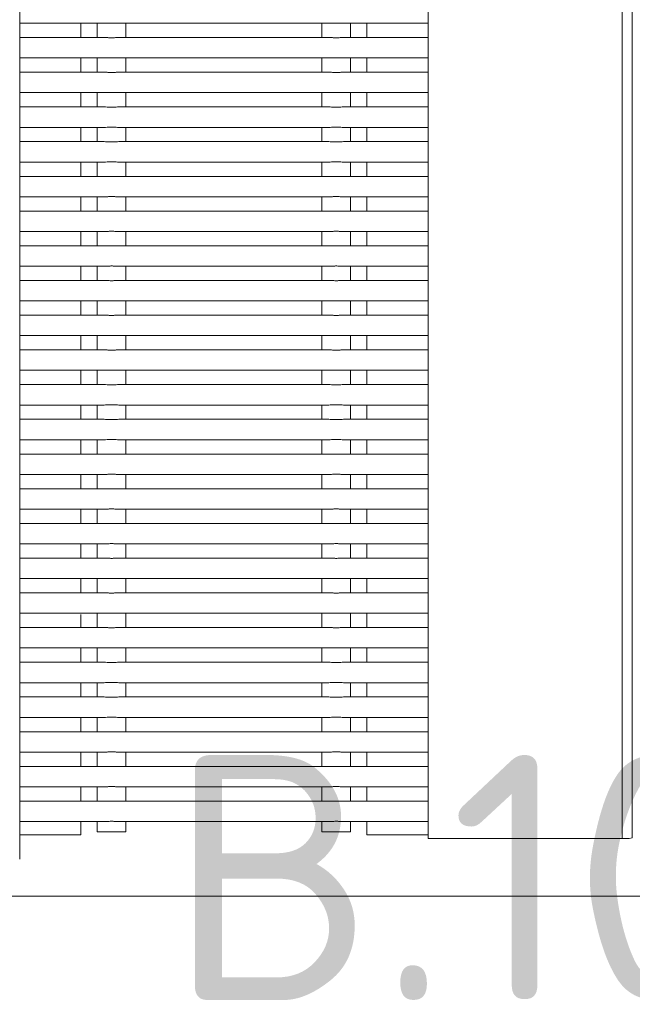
# Model space of a CAD drawing. Header units: millimetres. Extents: x 2016 to 102618, y -16590 to 68005.
# Tile 84 of 256: x 14121 to 14421, y 54824 to 55306. Entities that reach past the tile are written whole.
import ezdxf

# ---------------------------------------------------------------- set-up
doc = ezdxf.new("R2010")
doc.units = ezdxf.units.MM
for name, color, linetype, lineweight in [('A-AREA-IDEN', 2, 'Continuous', 9), ('A-GENM', 13, 'Continuous', 13), ('G-IMPT', 8, 'Continuous', 5)]:
    doc.layers.add(name, color=color, linetype=linetype, lineweight=lineweight)
doc.styles.add('ISOCPEUR_4', font='isocpeur.ttf', dxfattribs={"height": 120})

# ---------------------------------------------------------------- blocks, each defined once
blk = doc.blocks.new('Glijbanen_geen_host - 2019220_glijbaan_2020_08_26_no bolts2_dwg-4658142-00 Begane grond')
at = {"layer": 'G-IMPT'}
for p, q in [((12831, 70904.9), (12831, 71856.88)), ((12926, 71829.11), (12926, 70904.9)), ((12931, 70905.25), (12931, 71827.65)), ((12631, 70894.76), (12631, 71814.89)), ((12631, 71814.89), (12631, 70894.76)), ((12631, 71304.29), (12672.39, 71304.29)), ((12672.39, 71304.29), (12631, 71304.29)), ((12661, 71304.35), (12661, 71297.22)), ((12669, 71304.29), (12669, 71297.29)), ((12672.39, 71304.29), (12669, 71304.29)), ((12679.61, 71304.29), (12782.39, 71304.29)), ((12683, 71304.29), (12682.09, 71304.29)), ((12683, 71297.29), (12683, 71304.29)), ((12779, 71304.29), (12779, 71297.29)), ((12779.91, 71304.29), (12779, 71304.29)), ((12789.61, 71304.29), (12831, 71304.29)), ((12793, 71304.29), (12789.61, 71304.29)), ((12831, 71304.29), (12789.61, 71304.29)), ((12793, 71297.29), (12793, 71304.29)), ((12801, 71304.35), (12801, 71297.22)), ((12672.39, 71297.29), (12631, 71297.29)), ((12631, 71297.29), (12672.39, 71297.29)), ((12669, 71297.29), (12672.39, 71297.29)), ((12782.39, 71297.29), (12679.61, 71297.29)), ((12682.09, 71297.29), (12683, 71297.29)), ((12779, 71297.29), (12779.91, 71297.29)), ((12831, 71297.29), (12789.61, 71297.29)), ((12789.61, 71297.29), (12793, 71297.29)), ((12789.61, 71297.29), (12831, 71297.29)), ((12631, 71287.29), (12672.39, 71287.29)), ((12672.39, 71287.29), (12631, 71287.29)), ((12661, 71287.35), (12661, 71280.22)), ((12669, 71287.29), (12669, 71280.29)), ((12672.39, 71287.29), (12669, 71287.29)), ((12679.61, 71287.29), (12782.39, 71287.29)), ((12683, 71287.29), (12682.09, 71287.29)), ((12683, 71280.29), (12683, 71287.29)), ((12779, 71287.29), (12779, 71280.29)), ((12779.91, 71287.29), (12779, 71287.29)), ((12789.61, 71287.29), (12831, 71287.29)), ((12793, 71287.29), (12789.61, 71287.29)), ((12831, 71287.29), (12789.61, 71287.29)), ((12793, 71280.29), (12793, 71287.29)), ((12801, 71287.35), (12801, 71280.22)), ((12672.39, 71280.29), (12631, 71280.29)), ((12631, 71280.29), (12672.39, 71280.29)), ((12669, 71280.29), (12672.39, 71280.29)), ((12782.39, 71280.29), (12679.61, 71280.29)), ((12682.09, 71280.29), (12683, 71280.29)), ((12779, 71280.29), (12779.91, 71280.29)), ((12831, 71280.29), (12789.61, 71280.29)), ((12789.61, 71280.29), (12793, 71280.29)), ((12789.61, 71280.29), (12831, 71280.29)), ((12631, 71270.29), (12672.39, 71270.29)), ((12672.39, 71270.29), (12631, 71270.29)), ((12661, 71270.35), (12661, 71263.22)), ((12669, 71270.29), (12669, 71263.29)), ((12672.39, 71270.29), (12669, 71270.29)), ((12679.61, 71270.29), (12782.39, 71270.29)), ((12683, 71270.29), (12682.09, 71270.29)), ((12683, 71263.29), (12683, 71270.29)), ((12779, 71270.29), (12779, 71263.29)), ((12779.91, 71270.29), (12779, 71270.29)), ((12789.61, 71270.29), (12831, 71270.29)), ((12793, 71270.29), (12789.61, 71270.29)), ((12831, 71270.29), (12789.61, 71270.29)), ((12793, 71263.29), (12793, 71270.29)), ((12801, 71270.35), (12801, 71263.22)), ((12672.39, 71263.29), (12631, 71263.29)), ((12631, 71263.29), (12672.39, 71263.29)), ((12669, 71263.29), (12672.39, 71263.29)), ((12782.39, 71263.29), (12679.61, 71263.29)), ((12682.09, 71263.29), (12683, 71263.29)), ((12779, 71263.29), (12779.91, 71263.29)), ((12831, 71263.29), (12789.61, 71263.29)), ((12789.61, 71263.29), (12793, 71263.29)), ((12789.61, 71263.29), (12831, 71263.29)), ((12631, 71253.29), (12672.39, 71253.29)), ((12672.39, 71253.29), (12631, 71253.29)), ((12661, 71253.35), (12661, 71246.22)), ((12669, 71253.29), (12669, 71246.29)), ((12672.39, 71253.29), (12669, 71253.29)), ((12679.61, 71253.29), (12782.39, 71253.29)), ((12683, 71253.29), (12682.09, 71253.29)), ((12683, 71246.29), (12683, 71253.29)), ((12779, 71253.29), (12779, 71246.29)), ((12779.91, 71253.29), (12779, 71253.29)), ((12789.61, 71253.29), (12831, 71253.29)), ((12793, 71253.29), (12789.61, 71253.29)), ((12831, 71253.29), (12789.61, 71253.29)), ((12793, 71246.29), (12793, 71253.29)), ((12801, 71253.35), (12801, 71246.22)), ((12672.39, 71246.29), (12631, 71246.29)), ((12631, 71246.29), (12672.39, 71246.29)), ((12669, 71246.29), (12672.39, 71246.29)), ((12782.39, 71246.29), (12679.61, 71246.29)), ((12682.09, 71246.29), (12683, 71246.29)), ((12779, 71246.29), (12779.91, 71246.29)), ((12831, 71246.29), (12789.61, 71246.29)), ((12789.61, 71246.29), (12793, 71246.29)), ((12789.61, 71246.29), (12831, 71246.29)), ((12631, 71236.29), (12672.39, 71236.29)), ((12672.39, 71236.29), (12631, 71236.29)), ((12661, 71236.35), (12661, 71229.22)), ((12669, 71236.29), (12669, 71229.29)), ((12672.39, 71236.29), (12669, 71236.29)), ((12679.61, 71236.29), (12782.39, 71236.29)), ((12683, 71236.29), (12682.09, 71236.29)), ((12683, 71229.29), (12683, 71236.29)), ((12779, 71236.29), (12779, 71229.29)), ((12779.91, 71236.29), (12779, 71236.29)), ((12789.61, 71236.29), (12831, 71236.29)), ((12793, 71236.29), (12789.61, 71236.29)), ((12831, 71236.29), (12789.61, 71236.29)), ((12793, 71229.29), (12793, 71236.29)), ((12801, 71236.35), (12801, 71229.22)), ((12672.39, 71229.29), (12631, 71229.29)), ((12631, 71229.29), (12672.39, 71229.29)), ((12669, 71229.29), (12672.39, 71229.29)), ((12782.39, 71229.29), (12679.61, 71229.29)), ((12682.09, 71229.29), (12683, 71229.29)), ((12779, 71229.29), (12779.91, 71229.29)), ((12831, 71229.29), (12789.61, 71229.29)), ((12789.61, 71229.29), (12793, 71229.29)), ((12789.61, 71229.29), (12831, 71229.29)), ((12631, 71219.29), (12672.39, 71219.29)), ((12672.39, 71219.29), (12631, 71219.29)), ((12661, 71219.35), (12661, 71212.22)), ((12669, 71219.29), (12669, 71212.29)), ((12672.39, 71219.29), (12669, 71219.29)), ((12679.61, 71219.29), (12782.39, 71219.29)), ((12683, 71219.29), (12682.09, 71219.29)), ((12683, 71212.29), (12683, 71219.29)), ((12779, 71219.29), (12779, 71212.29)), ((12779.91, 71219.29), (12779, 71219.29)), ((12789.61, 71219.29), (12831, 71219.29)), ((12793, 71219.29), (12789.61, 71219.29)), ((12831, 71219.29), (12789.61, 71219.29)), ((12793, 71212.29), (12793, 71219.29)), ((12801, 71219.35), (12801, 71212.22)), ((12672.39, 71212.29), (12631, 71212.29)), ((12631, 71212.29), (12672.39, 71212.29)), ((12669, 71212.29), (12672.39, 71212.29)), ((12782.39, 71212.29), (12679.61, 71212.29)), ((12682.09, 71212.29), (12683, 71212.29)), ((12779, 71212.29), (12779.91, 71212.29)), ((12831, 71212.29), (12789.61, 71212.29)), ((12789.61, 71212.29), (12793, 71212.29)), ((12789.61, 71212.29), (12831, 71212.29)), ((12631, 71202.29), (12672.39, 71202.29)), ((12672.39, 71202.29), (12631, 71202.29)), ((12661, 71202.35), (12661, 71195.22)), ((12669, 71202.29), (12669, 71195.29)), ((12672.39, 71202.29), (12669, 71202.29)), ((12679.61, 71202.29), (12782.39, 71202.29)), ((12683, 71202.29), (12682.09, 71202.29)), ((12683, 71195.29), (12683, 71202.29)), ((12779, 71202.29), (12779, 71195.29)), ((12779.91, 71202.29), (12779, 71202.29)), ((12789.61, 71202.29), (12831, 71202.29)), ((12793, 71202.29), (12789.61, 71202.29)), ((12831, 71202.29), (12789.61, 71202.29)), ((12793, 71195.29), (12793, 71202.29)), ((12801, 71202.35), (12801, 71195.22)), ((12672.39, 71195.29), (12631, 71195.29)), ((12631, 71195.29), (12672.39, 71195.29)), ((12669, 71195.29), (12672.39, 71195.29)), ((12782.39, 71195.29), (12679.61, 71195.29)), ((12682.09, 71195.29), (12683, 71195.29)), ((12779, 71195.29), (12779.91, 71195.29)), ((12831, 71195.29), (12789.61, 71195.29)), ((12789.61, 71195.29), (12793, 71195.29)), ((12789.61, 71195.29), (12831, 71195.29)), ((12631, 71185.29), (12672.39, 71185.29)), ((12672.39, 71185.29), (12631, 71185.29)), ((12661, 71185.35), (12661, 71178.22)), ((12669, 71185.29), (12669, 71178.29)), ((12672.39, 71185.29), (12669, 71185.29)), ((12679.61, 71185.29), (12782.39, 71185.29)), ((12683, 71185.29), (12682.09, 71185.29)), ((12683, 71178.29), (12683, 71185.29)), ((12779, 71185.29), (12779, 71178.29)), ((12779.91, 71185.29), (12779, 71185.29)), ((12789.61, 71185.29), (12831, 71185.29)), ((12793, 71185.29), (12789.61, 71185.29)), ((12831, 71185.29), (12789.61, 71185.29)), ((12793, 71178.29), (12793, 71185.29)), ((12801, 71185.35), (12801, 71178.22)), ((12672.39, 71178.29), (12631, 71178.29)), ((12631, 71178.29), (12672.39, 71178.29)), ((12669, 71178.29), (12672.39, 71178.29)), ((12782.39, 71178.29), (12679.61, 71178.29)), ((12682.09, 71178.29), (12683, 71178.29)), ((12779, 71178.29), (12779.91, 71178.29)), ((12831, 71178.29), (12789.61, 71178.29)), ((12789.61, 71178.29), (12793, 71178.29)), ((12789.61, 71178.29), (12831, 71178.29)), ((12631, 71168.29), (12672.39, 71168.29)), ((12672.39, 71168.29), (12631, 71168.29)), ((12661, 71168.35), (12661, 71161.22)), ((12669, 71168.29), (12669, 71161.29)), ((12672.39, 71168.29), (12669, 71168.29)), ((12679.61, 71168.29), (12782.39, 71168.29)), ((12683, 71168.29), (12682.09, 71168.29)), ((12683, 71161.29), (12683, 71168.29)), ((12779, 71168.29), (12779, 71161.29)), ((12779.91, 71168.29), (12779, 71168.29)), ((12789.61, 71168.29), (12831, 71168.29)), ((12793, 71168.29), (12789.61, 71168.29)), ((12831, 71168.29), (12789.61, 71168.29)), ((12793, 71161.29), (12793, 71168.29)), ((12801, 71168.35), (12801, 71161.22)), ((12672.39, 71161.29), (12631, 71161.29)), ((12631, 71161.29), (12672.39, 71161.29)), ((12669, 71161.29), (12672.39, 71161.29)), ((12782.39, 71161.29), (12679.61, 71161.29)), ((12682.09, 71161.29), (12683, 71161.29)), ((12779, 71161.29), (12779.91, 71161.29)), ((12831, 71161.29), (12789.61, 71161.29)), ((12789.61, 71161.29), (12793, 71161.29)), ((12789.61, 71161.29), (12831, 71161.29)), ((12631, 71151.29), (12672.39, 71151.29)), ((12672.39, 71151.29), (12631, 71151.29)), ((12661, 71151.35), (12661, 71144.22)), ((12669, 71151.29), (12669, 71144.29)), ((12672.39, 71151.29), (12669, 71151.29)), ((12679.61, 71151.29), (12782.39, 71151.29)), ((12683, 71151.29), (12682.09, 71151.29)), ((12683, 71144.29), (12683, 71151.29)), ((12779, 71151.29), (12779, 71144.29)), ((12779.91, 71151.29), (12779, 71151.29)), ((12789.61, 71151.29), (12831, 71151.29)), ((12793, 71151.29), (12789.61, 71151.29)), ((12831, 71151.29), (12789.61, 71151.29)), ((12793, 71144.29), (12793, 71151.29)), ((12801, 71151.35), (12801, 71144.22)), ((12672.39, 71144.29), (12631, 71144.29)), ((12631, 71144.29), (12672.39, 71144.29)), ((12669, 71144.29), (12672.39, 71144.29)), ((12782.39, 71144.29), (12679.61, 71144.29)), ((12682.09, 71144.29), (12683, 71144.29)), ((12779, 71144.29), (12779.91, 71144.29)), ((12831, 71144.29), (12789.61, 71144.29)), ((12789.61, 71144.29), (12793, 71144.29)), ((12789.61, 71144.29), (12831, 71144.29)), ((12631, 71134.29), (12672.39, 71134.29)), ((12672.39, 71134.29), (12631, 71134.29)), ((12661, 71134.35), (12661, 71127.22)), ((12669, 71134.29), (12669, 71127.29)), ((12672.39, 71134.29), (12669, 71134.29)), ((12679.61, 71134.29), (12782.39, 71134.29)), ((12683, 71134.29), (12682.09, 71134.29)), ((12683, 71127.29), (12683, 71134.29)), ((12779, 71134.29), (12779, 71127.29)), ((12779.91, 71134.29), (12779, 71134.29)), ((12789.61, 71134.29), (12831, 71134.29)), ((12793, 71134.29), (12789.61, 71134.29)), ((12831, 71134.29), (12789.61, 71134.29)), ((12793, 71127.29), (12793, 71134.29)), ((12801, 71134.35), (12801, 71127.22)), ((12672.39, 71127.29), (12631, 71127.29)), ((12631, 71127.29), (12672.39, 71127.29)), ((12669, 71127.29), (12672.39, 71127.29)), ((12782.39, 71127.29), (12679.61, 71127.29)), ((12682.09, 71127.29), (12683, 71127.29)), ((12779, 71127.29), (12779.91, 71127.29)), ((12831, 71127.29), (12789.61, 71127.29)), ((12789.61, 71127.29), (12793, 71127.29)), ((12789.61, 71127.29), (12831, 71127.29)), ((12631, 71117.29), (12672.39, 71117.29)), ((12672.39, 71117.29), (12631, 71117.29)), ((12661, 71117.35), (12661, 71110.22)), ((12669, 71117.29), (12669, 71110.29)), ((12672.39, 71117.29), (12669, 71117.29)), ((12679.61, 71117.29), (12782.39, 71117.29)), ((12683, 71117.29), (12682.09, 71117.29)), ((12683, 71110.29), (12683, 71117.29)), ((12779, 71117.29), (12779, 71110.29)), ((12779.91, 71117.29), (12779, 71117.29)), ((12789.61, 71117.29), (12831, 71117.29)), ((12793, 71117.29), (12789.61, 71117.29)), ((12831, 71117.29), (12789.61, 71117.29)), ((12793, 71110.29), (12793, 71117.29)), ((12801, 71117.35), (12801, 71110.22)), ((12672.39, 71110.29), (12631, 71110.29)), ((12631, 71110.29), (12672.39, 71110.29)), ((12669, 71110.29), (12672.39, 71110.29)), ((12782.39, 71110.29), (12679.61, 71110.29)), ((12682.09, 71110.29), (12683, 71110.29)), ((12779, 71110.29), (12779.91, 71110.29)), ((12831, 71110.29), (12789.61, 71110.29)), ((12789.61, 71110.29), (12793, 71110.29)), ((12789.61, 71110.29), (12831, 71110.29)), ((12631, 71100.29), (12672.39, 71100.29)), ((12672.39, 71100.29), (12631, 71100.29)), ((12661, 71100.35), (12661, 71093.22)), ((12669, 71100.29), (12669, 71093.29)), ((12672.39, 71100.29), (12669, 71100.29)), ((12679.61, 71100.29), (12782.39, 71100.29)), ((12683, 71100.29), (12682.09, 71100.29)), ((12683, 71093.29), (12683, 71100.29)), ((12779, 71100.29), (12779, 71093.29)), ((12779.91, 71100.29), (12779, 71100.29)), ((12789.61, 71100.29), (12831, 71100.29)), ((12793, 71100.29), (12789.61, 71100.29)), ((12831, 71100.29), (12789.61, 71100.29)), ((12793, 71093.29), (12793, 71100.29)), ((12801, 71100.35), (12801, 71093.22)), ((12672.39, 71093.29), (12631, 71093.29)), ((12631, 71093.29), (12672.39, 71093.29)), ((12669, 71093.29), (12672.39, 71093.29)), ((12782.39, 71093.29), (12679.61, 71093.29)), ((12682.09, 71093.29), (12683, 71093.29)), ((12779, 71093.29), (12779.91, 71093.29)), ((12831, 71093.29), (12789.61, 71093.29)), ((12789.61, 71093.29), (12793, 71093.29)), ((12789.61, 71093.29), (12831, 71093.29)), ((12631, 71083.29), (12672.39, 71083.29)), ((12672.39, 71083.29), (12631, 71083.29)), ((12661, 71083.35), (12661, 71076.22)), ((12669, 71083.29), (12669, 71076.29)), ((12672.39, 71083.29), (12669, 71083.29)), ((12679.61, 71083.29), (12782.39, 71083.29)), ((12683, 71083.29), (12682.09, 71083.29)), ((12683, 71076.29), (12683, 71083.29)), ((12779, 71083.29), (12779, 71076.29)), ((12779.91, 71083.29), (12779, 71083.29)), ((12789.61, 71083.29), (12831, 71083.29)), ((12793, 71083.29), (12789.61, 71083.29)), ((12831, 71083.29), (12789.61, 71083.29)), ((12793, 71076.29), (12793, 71083.29)), ((12801, 71083.35), (12801, 71076.22)), ((12672.39, 71076.29), (12631, 71076.29)), ((12631, 71076.29), (12672.39, 71076.29)), ((12669, 71076.29), (12672.39, 71076.29)), ((12782.39, 71076.29), (12679.61, 71076.29)), ((12682.09, 71076.29), (12683, 71076.29)), ((12779, 71076.29), (12779.91, 71076.29)), ((12831, 71076.29), (12789.61, 71076.29)), ((12789.61, 71076.29), (12793, 71076.29)), ((12789.61, 71076.29), (12831, 71076.29)), ((12631, 71066.29), (12672.39, 71066.29)), ((12672.39, 71066.29), (12631, 71066.29)), ((12661, 71066.35), (12661, 71059.22)), ((12669, 71066.29), (12669, 71059.29)), ((12672.39, 71066.29), (12669, 71066.29)), ((12679.61, 71066.29), (12782.39, 71066.29)), ((12683, 71066.29), (12682.09, 71066.29)), ((12683, 71059.29), (12683, 71066.29)), ((12779, 71066.29), (12779, 71059.29)), ((12779.91, 71066.29), (12779, 71066.29)), ((12789.61, 71066.29), (12831, 71066.29)), ((12793, 71066.29), (12789.61, 71066.29)), ((12831, 71066.29), (12789.61, 71066.29)), ((12793, 71059.29), (12793, 71066.29)), ((12801, 71066.35), (12801, 71059.22)), ((12672.39, 71059.29), (12631, 71059.29)), ((12631, 71059.29), (12672.39, 71059.29)), ((12669, 71059.29), (12672.39, 71059.29)), ((12782.39, 71059.29), (12679.61, 71059.29)), ((12682.09, 71059.29), (12683, 71059.29)), ((12779, 71059.29), (12779.91, 71059.29)), ((12831, 71059.29), (12789.61, 71059.29)), ((12789.61, 71059.29), (12793, 71059.29)), ((12789.61, 71059.29), (12831, 71059.29)), ((12631, 71049.29), (12672.39, 71049.29)), ((12672.39, 71049.29), (12631, 71049.29)), ((12661, 71049.35), (12661, 71042.22)), ((12669, 71049.29), (12669, 71042.29)), ((12672.39, 71049.29), (12669, 71049.29)), ((12679.61, 71049.29), (12782.39, 71049.29)), ((12683, 71049.29), (12682.09, 71049.29)), ((12683, 71042.29), (12683, 71049.29)), ((12779, 71049.29), (12779, 71042.29)), ((12779.91, 71049.29), (12779, 71049.29)), ((12789.61, 71049.29), (12831, 71049.29)), ((12793, 71049.29), (12789.61, 71049.29)), ((12831, 71049.29), (12789.61, 71049.29)), ((12793, 71042.29), (12793, 71049.29)), ((12801, 71049.35), (12801, 71042.22)), ((12672.39, 71042.29), (12631, 71042.29)), ((12631, 71042.29), (12672.39, 71042.29)), ((12669, 71042.29), (12672.39, 71042.29)), ((12782.39, 71042.29), (12679.61, 71042.29)), ((12682.09, 71042.29), (12683, 71042.29)), ((12779, 71042.29), (12779.91, 71042.29)), ((12831, 71042.29), (12789.61, 71042.29)), ((12789.61, 71042.29), (12793, 71042.29)), ((12789.61, 71042.29), (12831, 71042.29)), ((12631, 71032.29), (12672.39, 71032.29)), ((12672.39, 71032.29), (12631, 71032.29)), ((12661, 71032.35), (12661, 71025.22)), ((12669, 71032.29), (12669, 71025.29)), ((12672.39, 71032.29), (12669, 71032.29)), ((12679.61, 71032.29), (12782.39, 71032.29)), ((12683, 71032.29), (12682.09, 71032.29)), ((12683, 71025.29), (12683, 71032.29)), ((12779, 71032.29), (12779, 71025.29)), ((12779.91, 71032.29), (12779, 71032.29)), ((12789.61, 71032.29), (12831, 71032.29)), ((12793, 71032.29), (12789.61, 71032.29)), ((12831, 71032.29), (12789.61, 71032.29)), ((12793, 71025.29), (12793, 71032.29)), ((12801, 71032.35), (12801, 71025.22)), ((12672.39, 71025.29), (12631, 71025.29)), ((12631, 71025.29), (12672.39, 71025.29)), ((12669, 71025.29), (12672.39, 71025.29)), ((12782.39, 71025.29), (12679.61, 71025.29)), ((12682.09, 71025.29), (12683, 71025.29)), ((12779, 71025.29), (12779.91, 71025.29)), ((12831, 71025.29), (12789.61, 71025.29)), ((12789.61, 71025.29), (12793, 71025.29)), ((12789.61, 71025.29), (12831, 71025.29)), ((12631, 71015.29), (12672.39, 71015.29)), ((12672.39, 71015.29), (12631, 71015.29)), ((12661, 71014.69), (12661, 71008.22)), ((12669, 71015.29), (12669, 71008.29)), ((12672.39, 71015.29), (12669, 71015.29)), ((12679.61, 71015.29), (12782.39, 71015.29)), ((12683, 71015.29), (12682.09, 71015.29)), ((12683, 71008.29), (12683, 71015.29)), ((12779, 71015.29), (12779, 71008.29)), ((12779.91, 71015.29), (12779, 71015.29)), ((12789.61, 71015.29), (12831, 71015.29)), ((12793, 71015.29), (12789.61, 71015.29)), ((12831, 71015.29), (12789.61, 71015.29)), ((12793, 71008.29), (12793, 71015.29)), ((12801, 71015.35), (12801, 71008.22)), ((12672.39, 71008.29), (12631, 71008.29)), ((12631, 71008.29), (12672.39, 71008.29)), ((12669, 71008.29), (12672.39, 71008.29)), ((12782.39, 71008.29), (12679.61, 71008.29)), ((12682.09, 71008.29), (12683, 71008.29)), ((12779, 71008.29), (12779.91, 71008.29)), ((12831, 71008.29), (12789.61, 71008.29)), ((12789.61, 71008.29), (12793, 71008.29)), ((12789.61, 71008.29), (12831, 71008.29)), ((12631, 70998.29), (12672.39, 70998.29)), ((12672.39, 70998.29), (12631, 70998.29)), ((12661, 70998.35), (12661, 70991.22)), ((12669, 70998.29), (12669, 70991.29)), ((12672.39, 70998.29), (12669, 70998.29)), ((12679.61, 70998.29), (12782.39, 70998.29)), ((12683, 70998.29), (12682.09, 70998.29)), ((12683, 70991.29), (12683, 70998.29)), ((12779, 70998.29), (12779, 70991.29)), ((12779.91, 70998.29), (12779, 70998.29)), ((12789.61, 70998.29), (12831, 70998.29)), ((12793, 70998.29), (12789.61, 70998.29)), ((12831, 70998.29), (12789.61, 70998.29)), ((12793, 70991.29), (12793, 70998.29)), ((12801, 70998.35), (12801, 70991.22)), ((12672.39, 70991.29), (12631, 70991.29)), ((12631, 70991.29), (12672.39, 70991.29)), ((12669, 70991.29), (12672.39, 70991.29)), ((12782.39, 70991.29), (12679.61, 70991.29)), ((12682.09, 70991.29), (12683, 70991.29)), ((12779, 70991.29), (12779.91, 70991.29)), ((12831, 70991.29), (12789.61, 70991.29)), ((12789.61, 70991.29), (12793, 70991.29)), ((12789.61, 70991.29), (12831, 70991.29)), ((12631, 70981.29), (12672.39, 70981.29)), ((12672.39, 70981.29), (12631, 70981.29)), ((12661, 70981.35), (12661, 70974.22)), ((12669, 70981.29), (12669, 70974.29)), ((12672.39, 70981.29), (12669, 70981.29)), ((12679.61, 70981.29), (12782.39, 70981.29)), ((12683, 70981.29), (12682.09, 70981.29)), ((12683, 70974.29), (12683, 70981.29)), ((12779, 70981.29), (12779, 70974.29)), ((12779.91, 70981.29), (12779, 70981.29)), ((12789.61, 70981.29), (12831, 70981.29)), ((12793, 70981.29), (12789.61, 70981.29)), ((12831, 70981.29), (12789.61, 70981.29)), ((12793, 70974.29), (12793, 70981.29)), ((12801, 70981.35), (12801, 70974.22)), ((12672.39, 70974.29), (12631, 70974.29)), ((12631, 70974.29), (12672.39, 70974.29)), ((12669, 70974.29), (12672.39, 70974.29)), ((12782.39, 70974.29), (12679.61, 70974.29)), ((12682.09, 70974.29), (12683, 70974.29)), ((12779, 70974.29), (12779.91, 70974.29)), ((12831, 70974.29), (12789.61, 70974.29)), ((12789.61, 70974.29), (12793, 70974.29)), ((12789.61, 70974.29), (12831, 70974.29)), ((12631, 70964.29), (12672.39, 70964.29)), ((12672.39, 70964.29), (12631, 70964.29)), ((12661, 70964.35), (12661, 70957.22)), ((12669, 70964.29), (12669, 70957.29)), ((12672.39, 70964.29), (12669, 70964.29)), ((12679.61, 70964.29), (12782.39, 70964.29)), ((12683, 70964.29), (12682.09, 70964.29)), ((12683, 70957.29), (12683, 70964.29)), ((12779, 70964.29), (12779, 70957.29)), ((12779.91, 70964.29), (12779, 70964.29)), ((12789.61, 70964.29), (12831, 70964.29)), ((12793, 70964.29), (12789.61, 70964.29)), ((12831, 70964.29), (12789.61, 70964.29)), ((12793, 70957.29), (12793, 70964.29)), ((12801, 70964.35), (12801, 70957.22)), ((12672.39, 70957.29), (12631, 70957.29)), ((12631, 70957.29), (12672.39, 70957.29)), ((12669, 70957.29), (12672.39, 70957.29)), ((12782.39, 70957.29), (12679.61, 70957.29)), ((12682.09, 70957.29), (12683, 70957.29)), ((12779, 70957.29), (12779.91, 70957.29)), ((12831, 70957.29), (12789.61, 70957.29)), ((12789.61, 70957.29), (12793, 70957.29)), ((12789.61, 70957.29), (12831, 70957.29)), ((12631, 70947.29), (12672.39, 70947.29)), ((12672.39, 70947.29), (12631, 70947.29)), ((12661, 70947.35), (12661, 70940.22)), ((12669, 70947.29), (12669, 70940.29)), ((12672.39, 70947.29), (12669, 70947.29)), ((12679.61, 70947.29), (12782.39, 70947.29)), ((12683, 70947.29), (12682.09, 70947.29)), ((12683, 70940.29), (12683, 70947.29)), ((12779, 70947.29), (12779, 70940.29)), ((12779.91, 70947.29), (12779, 70947.29)), ((12789.61, 70947.29), (12831, 70947.29)), ((12793, 70947.29), (12789.61, 70947.29)), ((12831, 70947.29), (12789.61, 70947.29)), ((12793, 70940.29), (12793, 70947.29)), ((12801, 70947.35), (12801, 70940.22)), ((12672.39, 70940.29), (12631, 70940.29)), ((12631, 70940.29), (12672.39, 70940.29)), ((12669, 70940.29), (12672.39, 70940.29)), ((12782.39, 70940.29), (12679.61, 70940.29)), ((12682.09, 70940.29), (12683, 70940.29)), ((12779, 70940.29), (12779.91, 70940.29)), ((12831, 70940.29), (12789.61, 70940.29)), ((12789.61, 70940.29), (12793, 70940.29)), ((12789.61, 70940.29), (12831, 70940.29)), ((12631, 70930.29), (12672.39, 70930.29)), ((12672.39, 70930.29), (12631, 70930.29)), ((12661, 70930.35), (12661, 70923.22)), ((12669, 70930.29), (12669, 70923.29)), ((12672.39, 70930.29), (12669, 70930.29)), ((12679.61, 70930.29), (12782.39, 70930.29)), ((12683, 70930.29), (12682.09, 70930.29)), ((12683, 70923.29), (12683, 70930.29)), ((12779, 70930.29), (12779, 70923.29)), ((12779.91, 70930.29), (12779, 70930.29)), ((12789.61, 70930.29), (12831, 70930.29)), ((12793, 70930.29), (12789.61, 70930.29)), ((12831, 70930.29), (12789.61, 70930.29)), ((12793, 70923.29), (12793, 70930.29)), ((12801, 70930.35), (12801, 70923.22)), ((12672.39, 70923.29), (12631, 70923.29)), ((12631, 70923.29), (12672.39, 70923.29)), ((12669, 70923.29), (12672.39, 70923.29)), ((12782.39, 70923.29), (12679.61, 70923.29)), ((12682.09, 70923.29), (12683, 70923.29)), ((12779, 70923.29), (12779.91, 70923.29)), ((12831, 70923.29), (12789.61, 70923.29)), ((12789.61, 70923.29), (12793, 70923.29)), ((12789.61, 70923.29), (12831, 70923.29)), ((12631, 70913.29), (12672.39, 70913.29)), ((12672.39, 70913.29), (12631, 70913.29)), ((12661, 70913.35), (12661, 70906.71)), ((12669, 70913.29), (12669, 70908.29)), ((12672.39, 70913.29), (12669.91, 70913.29)), ((12679.61, 70913.29), (12782.39, 70913.29)), ((12683, 70908.29), (12683, 70913.29)), ((12779, 70913.29), (12779, 70908.29)), ((12789.61, 70913.29), (12831, 70913.29)), ((12792.09, 70913.29), (12789.61, 70913.29)), ((12831, 70913.29), (12789.61, 70913.29)), ((12793, 70908.29), (12793, 70913.29)), ((12801, 70913.35), (12801, 70906.71)), ((12653, 70906.71), (12631, 70906.71)), ((12661, 70906.71), (12653, 70906.71)), ((12672.5, 70908.29), (12669, 70908.29)), ((12669, 70908.29), (12683, 70908.29)), ((12683, 70908.29), (12679.5, 70908.29)), ((12782.5, 70908.29), (12779, 70908.29)), ((12779, 70908.29), (12793, 70908.29)), ((12793, 70908.29), (12790.79, 70908.29)), ((12809, 70906.71), (12801, 70906.71)), ((12831, 70906.71), (12809, 70906.71)), ((12839, 70904.9), (12831, 70904.9)), ((12926, 70904.9), (12839, 70904.9)), ((11431, 70876.68), (13281, 70876.68))]:
    blk.add_line(p, q, dxfattribs=at)
at = {"layer": 'G-IMPT', "flags": 128}
blk.add_lwpolyline([(12931, 70905.25), (12929.54, 70905), (12926, 70904.9)], dxfattribs=at)
at = {"layer": 'G-IMPT'}
for points in [[(12679.61, 71304.29), (12679.17, 71304.3), (12678.48, 71304.31), (12677.51, 71304.36), (12676.76, 71304.38), (12676, 71304.39), (12675.24, 71304.38), (12674.5, 71304.36), (12673.52, 71304.31), (12672.83, 71304.3), (12672.39, 71304.29)], [(12789.61, 71304.29), (12789.17, 71304.3), (12788.48, 71304.31), (12787.51, 71304.36), (12786.76, 71304.38), (12786, 71304.39), (12785.24, 71304.38), (12784.5, 71304.36), (12783.52, 71304.31), (12782.83, 71304.3), (12782.39, 71304.29)], [(12672.39, 71297.29), (12672.83, 71297.27), (12673.52, 71297.26), (12674.49, 71297.22), (12675.24, 71297.19), (12676, 71297.18), (12676.76, 71297.19), (12677.5, 71297.22), (12678.48, 71297.26), (12679.17, 71297.27), (12679.61, 71297.29)], [(12782.39, 71297.29), (12782.83, 71297.27), (12783.52, 71297.26), (12784.49, 71297.22), (12785.24, 71297.19), (12786, 71297.18), (12786.76, 71297.19), (12787.5, 71297.22), (12788.48, 71297.26), (12789.17, 71297.27), (12789.61, 71297.29)], [(12679.61, 71287.29), (12679.17, 71287.3), (12678.48, 71287.31), (12677.51, 71287.36), (12676.76, 71287.38), (12676, 71287.39), (12675.24, 71287.38), (12674.5, 71287.36), (12673.52, 71287.31), (12672.83, 71287.3), (12672.39, 71287.29)], [(12789.61, 71287.29), (12789.17, 71287.3), (12788.48, 71287.31), (12787.51, 71287.36), (12786.76, 71287.38), (12786, 71287.39), (12785.24, 71287.38), (12784.5, 71287.36), (12783.52, 71287.31), (12782.83, 71287.3), (12782.39, 71287.29)], [(12672.39, 71280.29), (12672.83, 71280.27), (12673.52, 71280.26), (12674.49, 71280.22), (12675.24, 71280.19), (12676, 71280.18), (12676.76, 71280.19), (12677.5, 71280.22), (12678.48, 71280.26), (12679.17, 71280.27), (12679.61, 71280.29)], [(12782.39, 71280.29), (12782.83, 71280.27), (12783.52, 71280.26), (12784.49, 71280.22), (12785.24, 71280.19), (12786, 71280.18), (12786.76, 71280.19), (12787.5, 71280.22), (12788.48, 71280.26), (12789.17, 71280.27), (12789.61, 71280.29)], [(12679.61, 71270.29), (12679.17, 71270.3), (12678.48, 71270.31), (12677.51, 71270.36), (12676.76, 71270.38), (12676, 71270.39), (12675.24, 71270.38), (12674.5, 71270.36), (12673.52, 71270.31), (12672.83, 71270.3), (12672.39, 71270.29)], [(12789.61, 71270.29), (12789.17, 71270.3), (12788.48, 71270.31), (12787.51, 71270.36), (12786.76, 71270.38), (12786, 71270.39), (12785.24, 71270.38), (12784.5, 71270.36), (12783.52, 71270.31), (12782.83, 71270.3), (12782.39, 71270.29)], [(12672.39, 71263.29), (12672.83, 71263.27), (12673.52, 71263.26), (12674.49, 71263.22), (12675.24, 71263.19), (12676, 71263.18), (12676.76, 71263.19), (12677.5, 71263.22), (12678.48, 71263.26), (12679.17, 71263.27), (12679.61, 71263.29)], [(12782.39, 71263.29), (12782.83, 71263.27), (12783.52, 71263.26), (12784.49, 71263.22), (12785.24, 71263.19), (12786, 71263.18), (12786.76, 71263.19), (12787.5, 71263.22), (12788.48, 71263.26), (12789.17, 71263.27), (12789.61, 71263.29)], [(12679.61, 71253.29), (12679.17, 71253.3), (12678.48, 71253.31), (12677.51, 71253.36), (12676.76, 71253.38), (12676, 71253.39), (12675.24, 71253.38), (12674.5, 71253.36), (12673.52, 71253.31), (12672.83, 71253.3), (12672.39, 71253.29)], [(12789.61, 71253.29), (12789.17, 71253.3), (12788.48, 71253.31), (12787.51, 71253.36), (12786.76, 71253.38), (12786, 71253.39), (12785.24, 71253.38), (12784.5, 71253.36), (12783.52, 71253.31), (12782.83, 71253.3), (12782.39, 71253.29)], [(12672.39, 71246.29), (12672.83, 71246.27), (12673.52, 71246.26), (12674.49, 71246.22), (12675.24, 71246.19), (12676, 71246.18), (12676.76, 71246.19), (12677.5, 71246.22), (12678.48, 71246.26), (12679.17, 71246.27), (12679.61, 71246.29)], [(12782.39, 71246.29), (12782.83, 71246.27), (12783.52, 71246.26), (12784.49, 71246.22), (12785.24, 71246.19), (12786, 71246.18), (12786.76, 71246.19), (12787.5, 71246.22), (12788.48, 71246.26), (12789.17, 71246.27), (12789.61, 71246.29)], [(12679.61, 71236.29), (12679.17, 71236.3), (12678.48, 71236.31), (12677.51, 71236.36), (12676.76, 71236.38), (12676, 71236.39), (12675.24, 71236.38), (12674.5, 71236.36), (12673.52, 71236.31), (12672.83, 71236.3), (12672.39, 71236.29)], [(12789.61, 71236.29), (12789.17, 71236.3), (12788.48, 71236.31), (12787.51, 71236.36), (12786.76, 71236.38), (12786, 71236.39), (12785.24, 71236.38), (12784.5, 71236.36), (12783.52, 71236.31), (12782.83, 71236.3), (12782.39, 71236.29)], [(12672.39, 71229.29), (12672.83, 71229.27), (12673.52, 71229.26), (12674.49, 71229.22), (12675.24, 71229.19), (12676, 71229.18), (12676.76, 71229.19), (12677.5, 71229.22), (12678.48, 71229.26), (12679.17, 71229.27), (12679.61, 71229.29)], [(12782.39, 71229.29), (12782.83, 71229.27), (12783.52, 71229.26), (12784.49, 71229.22), (12785.24, 71229.19), (12786, 71229.18), (12786.76, 71229.19), (12787.5, 71229.22), (12788.48, 71229.26), (12789.17, 71229.27), (12789.61, 71229.29)], [(12679.61, 71219.29), (12679.17, 71219.3), (12678.48, 71219.31), (12677.51, 71219.36), (12676.76, 71219.38), (12676, 71219.39), (12675.24, 71219.38), (12674.5, 71219.36), (12673.52, 71219.31), (12672.83, 71219.3), (12672.39, 71219.29)], [(12789.61, 71219.29), (12789.17, 71219.3), (12788.48, 71219.31), (12787.51, 71219.36), (12786.76, 71219.38), (12786, 71219.39), (12785.24, 71219.38), (12784.5, 71219.36), (12783.52, 71219.31), (12782.83, 71219.3), (12782.39, 71219.29)], [(12672.39, 71212.29), (12672.83, 71212.27), (12673.52, 71212.26), (12674.49, 71212.22), (12675.24, 71212.19), (12676, 71212.18), (12676.76, 71212.19), (12677.5, 71212.22), (12678.48, 71212.26), (12679.17, 71212.27), (12679.61, 71212.29)], [(12782.39, 71212.29), (12782.83, 71212.27), (12783.52, 71212.26), (12784.49, 71212.22), (12785.24, 71212.19), (12786, 71212.18), (12786.76, 71212.19), (12787.5, 71212.22), (12788.48, 71212.26), (12789.17, 71212.27), (12789.61, 71212.29)], [(12679.61, 71202.29), (12679.17, 71202.3), (12678.48, 71202.31), (12677.51, 71202.36), (12676.76, 71202.38), (12676, 71202.39), (12675.24, 71202.38), (12674.5, 71202.36), (12673.52, 71202.31), (12672.83, 71202.3), (12672.39, 71202.29)], [(12789.61, 71202.29), (12789.17, 71202.3), (12788.48, 71202.31), (12787.51, 71202.36), (12786.76, 71202.38), (12786, 71202.39), (12785.24, 71202.38), (12784.5, 71202.36), (12783.52, 71202.31), (12782.83, 71202.3), (12782.39, 71202.29)], [(12672.39, 71195.29), (12672.83, 71195.27), (12673.52, 71195.26), (12674.49, 71195.22), (12675.24, 71195.19), (12676, 71195.18), (12676.76, 71195.19), (12677.5, 71195.22), (12678.48, 71195.26), (12679.17, 71195.27), (12679.61, 71195.29)], [(12782.39, 71195.29), (12782.83, 71195.27), (12783.52, 71195.26), (12784.49, 71195.22), (12785.24, 71195.19), (12786, 71195.18), (12786.76, 71195.19), (12787.5, 71195.22), (12788.48, 71195.26), (12789.17, 71195.27), (12789.61, 71195.29)], [(12679.61, 71185.29), (12679.17, 71185.3), (12678.48, 71185.31), (12677.51, 71185.36), (12676.76, 71185.38), (12676, 71185.39), (12675.24, 71185.38), (12674.5, 71185.36), (12673.52, 71185.31), (12672.83, 71185.3), (12672.39, 71185.29)], [(12789.61, 71185.29), (12789.17, 71185.3), (12788.48, 71185.31), (12787.51, 71185.36), (12786.76, 71185.38), (12786, 71185.39), (12785.24, 71185.38), (12784.5, 71185.36), (12783.52, 71185.31), (12782.83, 71185.3), (12782.39, 71185.29)], [(12672.39, 71178.29), (12672.83, 71178.27), (12673.52, 71178.26), (12674.49, 71178.22), (12675.24, 71178.19), (12676, 71178.18), (12676.76, 71178.19), (12677.5, 71178.22), (12678.48, 71178.26), (12679.17, 71178.27), (12679.61, 71178.29)], [(12782.39, 71178.29), (12782.83, 71178.27), (12783.52, 71178.26), (12784.49, 71178.22), (12785.24, 71178.19), (12786, 71178.18), (12786.76, 71178.19), (12787.5, 71178.22), (12788.48, 71178.26), (12789.17, 71178.27), (12789.61, 71178.29)], [(12679.61, 71168.29), (12679.17, 71168.3), (12678.48, 71168.31), (12677.51, 71168.36), (12676.76, 71168.38), (12676, 71168.39), (12675.24, 71168.38), (12674.5, 71168.36), (12673.52, 71168.31), (12672.83, 71168.3), (12672.39, 71168.29)], [(12789.61, 71168.29), (12789.17, 71168.3), (12788.48, 71168.31), (12787.51, 71168.36), (12786.76, 71168.38), (12786, 71168.39), (12785.24, 71168.38), (12784.5, 71168.36), (12783.52, 71168.31), (12782.83, 71168.3), (12782.39, 71168.29)], [(12672.39, 71161.29), (12672.83, 71161.27), (12673.52, 71161.26), (12674.49, 71161.22), (12675.24, 71161.19), (12676, 71161.18), (12676.76, 71161.19), (12677.5, 71161.22), (12678.48, 71161.26), (12679.17, 71161.27), (12679.61, 71161.29)], [(12782.39, 71161.29), (12782.83, 71161.27), (12783.52, 71161.26), (12784.49, 71161.22), (12785.24, 71161.19), (12786, 71161.18), (12786.76, 71161.19), (12787.5, 71161.22), (12788.48, 71161.26), (12789.17, 71161.27), (12789.61, 71161.29)], [(12679.61, 71151.29), (12679.17, 71151.3), (12678.48, 71151.31), (12677.51, 71151.36), (12676.76, 71151.38), (12676, 71151.39), (12675.24, 71151.38), (12674.5, 71151.36), (12673.52, 71151.31), (12672.83, 71151.3), (12672.39, 71151.29)], [(12789.61, 71151.29), (12789.17, 71151.3), (12788.48, 71151.31), (12787.51, 71151.36), (12786.76, 71151.38), (12786, 71151.39), (12785.24, 71151.38), (12784.5, 71151.36), (12783.52, 71151.31), (12782.83, 71151.3), (12782.39, 71151.29)], [(12672.39, 71144.29), (12672.83, 71144.27), (12673.52, 71144.26), (12674.49, 71144.22), (12675.24, 71144.19), (12676, 71144.18), (12676.76, 71144.19), (12677.5, 71144.22), (12678.48, 71144.26), (12679.17, 71144.27), (12679.61, 71144.29)], [(12782.39, 71144.29), (12782.83, 71144.27), (12783.52, 71144.26), (12784.49, 71144.22), (12785.24, 71144.19), (12786, 71144.18), (12786.76, 71144.19), (12787.5, 71144.22), (12788.48, 71144.26), (12789.17, 71144.27), (12789.61, 71144.29)], [(12679.61, 71134.29), (12679.17, 71134.3), (12678.48, 71134.31), (12677.51, 71134.36), (12676.76, 71134.38), (12676, 71134.39), (12675.24, 71134.38), (12674.5, 71134.36), (12673.52, 71134.31), (12672.83, 71134.3), (12672.39, 71134.29)], [(12789.61, 71134.29), (12789.17, 71134.3), (12788.48, 71134.31), (12787.51, 71134.36), (12786.76, 71134.38), (12786, 71134.39), (12785.24, 71134.38), (12784.5, 71134.36), (12783.52, 71134.31), (12782.83, 71134.3), (12782.39, 71134.29)], [(12672.39, 71127.29), (12672.83, 71127.27), (12673.52, 71127.26), (12674.49, 71127.22), (12675.24, 71127.19), (12676, 71127.18), (12676.76, 71127.19), (12677.5, 71127.22), (12678.48, 71127.26), (12679.17, 71127.27), (12679.61, 71127.29)], [(12782.39, 71127.29), (12782.83, 71127.27), (12783.52, 71127.26), (12784.49, 71127.22), (12785.24, 71127.19), (12786, 71127.18), (12786.76, 71127.19), (12787.5, 71127.22), (12788.48, 71127.26), (12789.17, 71127.27), (12789.61, 71127.29)], [(12679.61, 71117.29), (12679.17, 71117.3), (12678.48, 71117.31), (12677.51, 71117.36), (12676.76, 71117.38), (12676, 71117.39), (12675.24, 71117.38), (12674.5, 71117.36), (12673.52, 71117.31), (12672.83, 71117.3), (12672.39, 71117.29)], [(12789.61, 71117.29), (12789.17, 71117.3), (12788.48, 71117.31), (12787.51, 71117.36), (12786.76, 71117.38), (12786, 71117.39), (12785.24, 71117.38), (12784.5, 71117.36), (12783.52, 71117.31), (12782.83, 71117.3), (12782.39, 71117.29)], [(12672.39, 71110.29), (12672.83, 71110.27), (12673.52, 71110.26), (12674.49, 71110.22), (12675.24, 71110.19), (12676, 71110.18), (12676.76, 71110.19), (12677.5, 71110.22), (12678.48, 71110.26), (12679.17, 71110.27), (12679.61, 71110.29)], [(12782.39, 71110.29), (12782.83, 71110.27), (12783.52, 71110.26), (12784.49, 71110.22), (12785.24, 71110.19), (12786, 71110.18), (12786.76, 71110.19), (12787.5, 71110.22), (12788.48, 71110.26), (12789.17, 71110.27), (12789.61, 71110.29)], [(12679.61, 71100.29), (12679.17, 71100.3), (12678.48, 71100.31), (12677.51, 71100.36), (12676.76, 71100.38), (12676, 71100.39), (12675.24, 71100.38), (12674.5, 71100.36), (12673.52, 71100.31), (12672.83, 71100.3), (12672.39, 71100.29)], [(12789.61, 71100.29), (12789.17, 71100.3), (12788.48, 71100.31), (12787.51, 71100.36), (12786.76, 71100.38), (12786, 71100.39), (12785.24, 71100.38), (12784.5, 71100.36), (12783.52, 71100.31), (12782.83, 71100.3), (12782.39, 71100.29)], [(12672.39, 71093.29), (12672.83, 71093.27), (12673.52, 71093.26), (12674.49, 71093.22), (12675.24, 71093.19), (12676, 71093.18), (12676.76, 71093.19), (12677.5, 71093.22), (12678.48, 71093.26), (12679.17, 71093.27), (12679.61, 71093.29)], [(12782.39, 71093.29), (12782.83, 71093.27), (12783.52, 71093.26), (12784.49, 71093.22), (12785.24, 71093.19), (12786, 71093.18), (12786.76, 71093.19), (12787.5, 71093.22), (12788.48, 71093.26), (12789.17, 71093.27), (12789.61, 71093.29)], [(12679.61, 71083.29), (12679.17, 71083.3), (12678.48, 71083.31), (12677.51, 71083.36), (12676.76, 71083.38), (12676, 71083.39), (12675.24, 71083.38), (12674.5, 71083.36), (12673.52, 71083.31), (12672.83, 71083.3), (12672.39, 71083.29)], [(12789.61, 71083.29), (12789.17, 71083.3), (12788.48, 71083.31), (12787.51, 71083.36), (12786.76, 71083.38), (12786, 71083.39), (12785.24, 71083.38), (12784.5, 71083.36), (12783.52, 71083.31), (12782.83, 71083.3), (12782.39, 71083.29)], [(12672.39, 71076.29), (12672.83, 71076.27), (12673.52, 71076.26), (12674.49, 71076.22), (12675.24, 71076.19), (12676, 71076.18), (12676.76, 71076.19), (12677.5, 71076.22), (12678.48, 71076.26), (12679.17, 71076.27), (12679.61, 71076.29)], [(12782.39, 71076.29), (12782.83, 71076.27), (12783.52, 71076.26), (12784.49, 71076.22), (12785.24, 71076.19), (12786, 71076.18), (12786.76, 71076.19), (12787.5, 71076.22), (12788.48, 71076.26), (12789.17, 71076.27), (12789.61, 71076.29)], [(12679.61, 71066.29), (12679.17, 71066.3), (12678.48, 71066.31), (12677.51, 71066.36), (12676.76, 71066.38), (12676, 71066.39), (12675.24, 71066.38), (12674.5, 71066.36), (12673.52, 71066.31), (12672.83, 71066.3), (12672.39, 71066.29)], [(12789.61, 71066.29), (12789.17, 71066.3), (12788.48, 71066.31), (12787.51, 71066.36), (12786.76, 71066.38), (12786, 71066.39), (12785.24, 71066.38), (12784.5, 71066.36), (12783.52, 71066.31), (12782.83, 71066.3), (12782.39, 71066.29)], [(12672.39, 71059.29), (12672.83, 71059.27), (12673.52, 71059.26), (12674.49, 71059.22), (12675.24, 71059.19), (12676, 71059.18), (12676.76, 71059.19), (12677.5, 71059.22), (12678.48, 71059.26), (12679.17, 71059.27), (12679.61, 71059.29)], [(12782.39, 71059.29), (12782.83, 71059.27), (12783.52, 71059.26), (12784.49, 71059.22), (12785.24, 71059.19), (12786, 71059.18), (12786.76, 71059.19), (12787.5, 71059.22), (12788.48, 71059.26), (12789.17, 71059.27), (12789.61, 71059.29)], [(12679.61, 71049.29), (12679.17, 71049.3), (12678.48, 71049.31), (12677.51, 71049.36), (12676.76, 71049.38), (12676, 71049.39), (12675.24, 71049.38), (12674.5, 71049.36), (12673.52, 71049.31), (12672.83, 71049.3), (12672.39, 71049.29)], [(12789.61, 71049.29), (12789.17, 71049.3), (12788.48, 71049.31), (12787.51, 71049.36), (12786.76, 71049.38), (12786, 71049.39), (12785.24, 71049.38), (12784.5, 71049.36), (12783.52, 71049.31), (12782.83, 71049.3), (12782.39, 71049.29)], [(12672.39, 71042.29), (12672.83, 71042.27), (12673.52, 71042.26), (12674.49, 71042.22), (12675.24, 71042.19), (12676, 71042.18), (12676.76, 71042.19), (12677.5, 71042.22), (12678.48, 71042.26), (12679.17, 71042.27), (12679.61, 71042.29)], [(12782.39, 71042.29), (12782.83, 71042.27), (12783.52, 71042.26), (12784.49, 71042.22), (12785.24, 71042.19), (12786, 71042.18), (12786.76, 71042.19), (12787.5, 71042.22), (12788.48, 71042.26), (12789.17, 71042.27), (12789.61, 71042.29)], [(12679.61, 71032.29), (12679.17, 71032.3), (12678.48, 71032.31), (12677.51, 71032.36), (12676.76, 71032.38), (12676, 71032.39), (12675.24, 71032.38), (12674.5, 71032.36), (12673.52, 71032.31), (12672.83, 71032.3), (12672.39, 71032.29)], [(12789.61, 71032.29), (12789.17, 71032.3), (12788.48, 71032.31), (12787.51, 71032.36), (12786.76, 71032.38), (12786, 71032.39), (12785.24, 71032.38), (12784.5, 71032.36), (12783.52, 71032.31), (12782.83, 71032.3), (12782.39, 71032.29)], [(12672.39, 71025.29), (12672.83, 71025.27), (12673.52, 71025.26), (12674.49, 71025.22), (12675.24, 71025.19), (12676, 71025.18), (12676.76, 71025.19), (12677.5, 71025.22), (12678.48, 71025.26), (12679.17, 71025.27), (12679.61, 71025.29)], [(12782.39, 71025.29), (12782.83, 71025.27), (12783.52, 71025.26), (12784.49, 71025.22), (12785.24, 71025.19), (12786, 71025.18), (12786.76, 71025.19), (12787.5, 71025.22), (12788.48, 71025.26), (12789.17, 71025.27), (12789.61, 71025.29)], [(12679.61, 71015.29), (12679.17, 71015.3), (12678.48, 71015.31), (12677.51, 71015.36), (12676.76, 71015.38), (12676, 71015.39), (12675.24, 71015.38), (12674.5, 71015.36), (12673.52, 71015.31), (12672.83, 71015.3), (12672.39, 71015.29)], [(12789.61, 71015.29), (12789.17, 71015.3), (12788.48, 71015.31), (12787.51, 71015.36), (12786.76, 71015.38), (12786, 71015.39), (12785.24, 71015.38), (12784.5, 71015.36), (12783.52, 71015.31), (12782.83, 71015.3), (12782.39, 71015.29)], [(12672.39, 71008.29), (12672.83, 71008.27), (12673.52, 71008.26), (12674.49, 71008.22), (12675.24, 71008.19), (12676, 71008.18), (12676.76, 71008.19), (12677.5, 71008.22), (12678.48, 71008.26), (12679.17, 71008.27), (12679.61, 71008.29)], [(12782.39, 71008.29), (12782.83, 71008.27), (12783.52, 71008.26), (12784.49, 71008.22), (12785.24, 71008.19), (12786, 71008.18), (12786.76, 71008.19), (12787.5, 71008.22), (12788.48, 71008.26), (12789.17, 71008.27), (12789.61, 71008.29)], [(12679.61, 70998.29), (12679.17, 70998.3), (12678.48, 70998.31), (12677.51, 70998.36), (12676.76, 70998.38), (12676, 70998.39), (12675.24, 70998.38), (12674.5, 70998.36), (12673.52, 70998.31), (12672.83, 70998.3), (12672.39, 70998.29)], [(12789.61, 70998.29), (12789.17, 70998.3), (12788.48, 70998.31), (12787.51, 70998.36), (12786.76, 70998.38), (12786, 70998.39), (12785.24, 70998.38), (12784.5, 70998.36), (12783.52, 70998.31), (12782.83, 70998.3), (12782.39, 70998.29)], [(12672.39, 70991.29), (12672.83, 70991.27), (12673.52, 70991.26), (12674.49, 70991.22), (12675.24, 70991.19), (12676, 70991.18), (12676.76, 70991.19), (12677.5, 70991.22), (12678.48, 70991.26), (12679.17, 70991.27), (12679.61, 70991.29)], [(12782.39, 70991.29), (12782.83, 70991.27), (12783.52, 70991.26), (12784.49, 70991.22), (12785.24, 70991.19), (12786, 70991.18), (12786.76, 70991.19), (12787.5, 70991.22), (12788.48, 70991.26), (12789.17, 70991.27), (12789.61, 70991.29)], [(12679.61, 70981.29), (12679.17, 70981.3), (12678.48, 70981.31), (12677.51, 70981.36), (12676.76, 70981.38), (12676, 70981.39), (12675.24, 70981.38), (12674.5, 70981.36), (12673.52, 70981.31), (12672.83, 70981.3), (12672.39, 70981.29)], [(12789.61, 70981.29), (12789.17, 70981.3), (12788.48, 70981.31), (12787.51, 70981.36), (12786.76, 70981.38), (12786, 70981.39), (12785.24, 70981.38), (12784.5, 70981.36), (12783.52, 70981.31), (12782.83, 70981.3), (12782.39, 70981.29)], [(12672.39, 70974.29), (12672.83, 70974.27), (12673.52, 70974.26), (12674.49, 70974.22), (12675.24, 70974.19), (12676, 70974.18), (12676.76, 70974.19), (12677.5, 70974.22), (12678.48, 70974.26), (12679.17, 70974.27), (12679.61, 70974.29)], [(12782.39, 70974.29), (12782.83, 70974.27), (12783.52, 70974.26), (12784.49, 70974.22), (12785.24, 70974.19), (12786, 70974.18), (12786.76, 70974.19), (12787.5, 70974.22), (12788.48, 70974.26), (12789.17, 70974.27), (12789.61, 70974.29)], [(12679.61, 70964.29), (12679.17, 70964.3), (12678.48, 70964.31), (12677.51, 70964.36), (12676.76, 70964.38), (12676, 70964.39), (12675.24, 70964.38), (12674.5, 70964.36), (12673.52, 70964.31), (12672.83, 70964.3), (12672.39, 70964.29)], [(12789.61, 70964.29), (12789.17, 70964.3), (12788.48, 70964.31), (12787.51, 70964.36), (12786.76, 70964.38), (12786, 70964.39), (12785.24, 70964.38), (12784.5, 70964.36), (12783.52, 70964.31), (12782.83, 70964.3), (12782.39, 70964.29)], [(12672.39, 70957.29), (12672.83, 70957.27), (12673.52, 70957.26), (12674.49, 70957.22), (12675.24, 70957.19), (12676, 70957.18), (12676.76, 70957.19), (12677.5, 70957.22), (12678.48, 70957.26), (12679.17, 70957.27), (12679.61, 70957.29)], [(12782.39, 70957.29), (12782.83, 70957.27), (12783.52, 70957.26), (12784.49, 70957.22), (12785.24, 70957.19), (12786, 70957.18), (12786.76, 70957.19), (12787.5, 70957.22), (12788.48, 70957.26), (12789.17, 70957.27), (12789.61, 70957.29)], [(12679.61, 70947.29), (12679.17, 70947.3), (12678.48, 70947.31), (12677.51, 70947.36), (12676.76, 70947.38), (12676, 70947.39), (12675.24, 70947.38), (12674.5, 70947.36), (12673.52, 70947.31), (12672.83, 70947.3), (12672.39, 70947.29)], [(12789.61, 70947.29), (12789.17, 70947.3), (12788.48, 70947.31), (12787.51, 70947.36), (12786.76, 70947.38), (12786, 70947.39), (12785.24, 70947.38), (12784.5, 70947.36), (12783.52, 70947.31), (12782.83, 70947.3), (12782.39, 70947.29)], [(12672.39, 70940.29), (12672.83, 70940.27), (12673.52, 70940.26), (12674.49, 70940.22), (12675.24, 70940.19), (12676, 70940.18), (12676.76, 70940.19), (12677.5, 70940.22), (12678.48, 70940.26), (12679.17, 70940.27), (12679.61, 70940.29)], [(12782.39, 70940.29), (12782.83, 70940.27), (12783.52, 70940.26), (12784.49, 70940.22), (12785.24, 70940.19), (12786, 70940.18), (12786.76, 70940.19), (12787.5, 70940.22), (12788.48, 70940.26), (12789.17, 70940.27), (12789.61, 70940.29)], [(12679.61, 70930.29), (12679.17, 70930.3), (12678.48, 70930.31), (12677.51, 70930.36), (12676.76, 70930.38), (12676, 70930.39), (12675.24, 70930.38), (12674.5, 70930.36), (12673.52, 70930.31), (12672.83, 70930.3), (12672.39, 70930.29)], [(12789.61, 70930.29), (12789.17, 70930.3), (12788.48, 70930.31), (12787.51, 70930.36), (12786.76, 70930.38), (12786, 70930.39), (12785.24, 70930.38), (12784.5, 70930.36), (12783.52, 70930.31), (12782.83, 70930.3), (12782.39, 70930.29)], [(12672.39, 70923.29), (12672.83, 70923.27), (12673.52, 70923.26), (12674.49, 70923.22), (12675.24, 70923.19), (12676, 70923.18), (12676.76, 70923.19), (12677.5, 70923.22), (12678.48, 70923.26), (12679.17, 70923.27), (12679.61, 70923.29)], [(12782.39, 70923.29), (12782.83, 70923.27), (12783.52, 70923.26), (12784.49, 70923.22), (12785.24, 70923.19), (12786, 70923.18), (12786.76, 70923.19), (12787.5, 70923.22), (12788.48, 70923.26), (12789.17, 70923.27), (12789.61, 70923.29)], [(12679.61, 70913.29), (12679.17, 70913.3), (12678.48, 70913.31), (12677.51, 70913.36), (12676.76, 70913.38), (12676, 70913.39), (12675.24, 70913.38), (12674.5, 70913.36), (12673.52, 70913.31), (12672.83, 70913.3), (12672.39, 70913.29)], [(12789.61, 70913.29), (12789.17, 70913.3), (12788.48, 70913.31), (12787.51, 70913.36), (12786.76, 70913.38), (12786, 70913.39), (12785.24, 70913.38), (12784.5, 70913.36), (12783.52, 70913.31), (12782.83, 70913.3), (12782.39, 70913.29)]]:
    blk.add_open_spline(points, degree=3, knots=[0, 0, 0, 0, 0.2, 0.3, 0.4, 0.5, 0.6, 0.7, 0.8, 1, 1, 1, 1], dxfattribs=at)
blk = doc.blocks.new('Glijbanen_geen_host - Glijbanen_geen_host-4648188-00 Begane grond')
blk.add_blockref('Glijbanen_geen_host - 2019220_glijbaan_2020_08_26_no bolts2_dwg-4658142-00 Begane grond', (0, 0))

msp = doc.modelspace()

# ---------------------------------------------------------------- block references
at = {"layer": 'A-GENM'}
msp.add_blockref('Glijbanen_geen_host - Glijbanen_geen_host-4648188-00 Begane grond', (1489.7, -16000), dxfattribs=at)

# ---------------------------------------------------------------- texts
at = {"layer": 'A-AREA-IDEN', "insert": (14193.61, 54945.87), "char_height": 120, "width": 344.7256, "attachment_point": 1, "style": 'ISOCPEUR_4'}
msp.add_mtext('B.10', dxfattribs=at)

doc.saveas('drawing.dxf')
